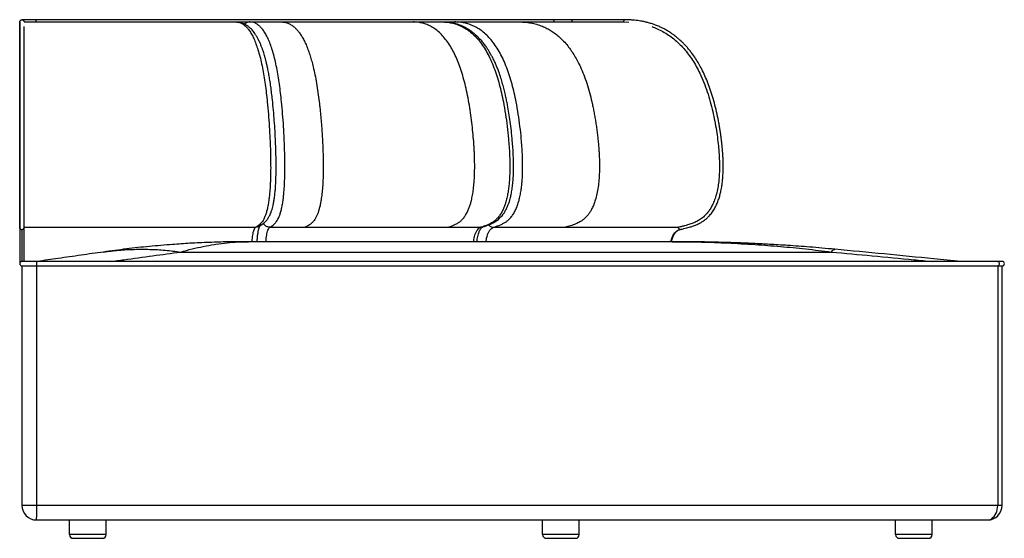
# Paper-space layout '_Front' of a CAD drawing. Header units: millimetres. Extents: x -93 to 1252, y 0 to 708.
import ezdxf

# ---------------------------------------------------------------- set-up
doc = ezdxf.new("R2010")
doc.units = ezdxf.units.MM

psp = doc.layouts.new('_Front')

# ---------------------------------------------------------------- linework, layer by layer
at = {"color": 7, "linetype": 'Continuous', "lineweight": 25}
for p, q in [((733.8, 708), (-90, 708)), ((-87, 705), (731.6, 705)), ((203.7, 704.8), (201.8, 705)), ((731.6, 705), (738.8, 704.8)), ((-93, 424.7), (-93, 375)), ((-90, 421.7), (-90, 378)), ((-87, 378), (-87, 424.7)), ((-87, 424.7), (229.3, 424.7)), ((248.6, 424.7), (536.8, 424.7)), ((554.1, 424.7), (806.6, 424.7)), ((809.4, 421.8), (809.1, 421.7)), ((164.7, 403.9), (163.5, 403.9)), ((219.1, 405), (219.5, 405)), ((797.9, 405), (219.5, 405)), ((797.9, 405), (800.6, 405)), ((126.9, 390.9), (1015.5, 390.9)), ((172.6, 401.1), (175, 401.5)), ((905.8, 401.5), (911.5, 401.1)), ((1248.7, 378), (-90, 378)), ((-90, 372), (1248.7, 372)), ((-90, 372), (-90, 45)), ((-69.8, 45), (-69.8, 372)), ((1242.7, 372), (1242.7, 45)), ((1248.7, 45), (1248.7, 372)), ((1248.7, 45), (-90, 45)), ((-70, 25), (1228.7, 25)), ((-25, 5), (-25, 25)), ((25, 5), (25, 25)), ((621.2, 5), (621.2, 25)), ((671.2, 5), (671.2, 25)), ((1103.2, 5), (1103.2, 25)), ((1153.2, 5), (1153.2, 25)), ((25, 5), (-25, 5)), ((671.2, 5), (621.2, 5)), ((626.2, 0), (666.2, 0)), ((1153.2, 5), (1103.2, 5)), ((-20, 0), (20, 0)), ((1108.2, 0), (1148.2, 0))]:
    psp.add_line(p, q, dxfattribs=at)
at = {"color": 7, "linetype": 'Continuous', "lineweight": 25, "flags": 128}
for points in [[(796.4, 405), (796.4, 405.3), (797.1, 408), (797.9, 410.6), (799, 413), (800.3, 415.2), (801.8, 417.1), (803.4, 418.8), (805.2, 420.1), (807.1, 421.1), (809.1, 421.7)], [(1242.7, 378), (1243, 378), (1243.7, 377.6), (1244.3, 376.9), (1244.6, 376), (1244.8, 375), (1244.6, 374), (1244.3, 373.1), (1243.7, 372.4), (1243, 372), (1242.7, 372)], [(1228.7, 25), (1230.7, 25.2), (1232.6, 25.8), (1234.5, 26.8), (1236.2, 28.2), (1237.8, 29.9), (1239.2, 31.9), (1240.4, 34.2), (1241.4, 36.7), (1242.1, 39.4), (1242.5, 42.2), (1242.7, 45)]]:
    psp.add_lwpolyline(points, dxfattribs=at)
at = {"color": 7, "linetype": 'Continuous', "lineweight": 25}
for centre, radius, start, end in [((-109.1, 705.8), 38.8, 358.8591, 3.2927), ((634.4, 705.4), 2.66, 351.3195, 78.1788), ((663.4, 705.4), 2.66, 101.1335, 188.3377), ((-90, 375), 3, 90, 270), ((-164, 375), 94.3, 358.1766, 1.8234), ((1248.7, 375), 3, 270, 90), ((-70, 45), 20, 180, 270), ((-496.5, 39.5), 426.8, 358.0493, 0.7349), ((1228.7, 45), 20, 270, 0), ((-20, 5), 5, 180, 270), ((20, 5), 5, 270, 0), ((626.2, 5), 5, 180, 270), ((666.2, 5), 5, 270, 360), ((1108.2, 5), 5, 180, 270), ((1148.2, 5), 5, 270, 0)]:
    psp.add_arc(centre, radius, start, end, dxfattribs=at)
for points, knots in [([(-93, 705), (-93, 705.4), (-92.9, 705.8), (-92.7, 706.2), (-92.7, 706.3)], [0, 0, 0, 0, 0.875317, 1, 1, 1, 1]), ([(-93, 705), (-93, 704.9), (-93, 704.8), (-93, 703.6), (-93, 701.7), (-93, 699.1), (-93, 696), (-93, 692.6), (-93, 689.3), (-93, 686.2), (-93, 683.1), (-93, 680), (-93, 676.8), (-93, 673.3), (-93, 668.7), (-93, 662.8), (-93, 655.2), (-93, 647.1), (-93, 638.4), (-93, 629.1), (-93, 619.3), (-93, 609.1), (-93, 598.2), (-93, 586.6), (-93, 574.6), (-93, 562.6), (-93, 551.7), (-93, 542), (-93, 533.8), (-93, 525.9), (-93, 519.1), (-93, 513.3), (-93, 508.6), (-93, 503.7), (-93, 498.6), (-93, 493), (-93, 486.6), (-93, 479.5), (-93, 472.8), (-93, 466.6), (-93, 461.1), (-93, 455.6), (-93, 450.3), (-93, 445.2), (-93, 440.6), (-93, 436.7), (-93, 433.5), (-93, 431.5), (-93, 430.2), (-93, 429.3), (-93, 428.4), (-93, 427.6), (-93, 426.6), (-93, 425.7), (-93, 425), (-93, 424.7)], [0, 0, 0, 0, 0.033125, 0.065206, 0.095789, 0.124564, 0.151323, 0.175757, 0.194583, 0.211486, 0.22649, 0.240321, 0.254225, 0.268236, 0.282372, 0.307171, 0.331952, 0.356868, 0.382056, 0.407642, 0.433739, 0.460099, 0.486495, 0.515955, 0.545204, 0.573894, 0.601607, 0.622372, 0.641482, 0.659076, 0.677511, 0.688322, 0.699258, 0.710239, 0.721552, 0.734592, 0.749468, 0.7661, 0.78444, 0.797625, 0.811611, 0.826359, 0.841749, 0.85792, 0.874986, 0.892218, 0.909502, 0.926845, 0.934431, 0.942501, 0.951313, 0.961151, 0.972321, 0.985152, 1, 1, 1, 1]), ([(-92.7, 706.3), (-92.5, 706.6), (-92.1, 707.2), (-91.2, 707.8), (-90, 708.1), (-88.8, 707.8), (-87.8, 707.2), (-87.1, 706.2), (-87, 705.4), (-87, 705)], [0, 0, 0, 0, 0.125353, 0.271127, 0.416902, 0.562676, 0.708451, 0.854225, 1, 1, 1, 1]), ([(-92.7, 423.4), (-92.7, 423.8), (-92.7, 424.6), (-92.7, 425.7), (-92.7, 426.8), (-92.7, 427.9), (-92.7, 429.1), (-92.7, 430.6), (-92.7, 432.7), (-92.7, 435.9), (-92.7, 440), (-92.7, 445.4), (-92.7, 452), (-92.7, 459.4), (-92.7, 467.4), (-92.7, 475.8), (-92.7, 485.2), (-92.7, 495.4), (-92.7, 506.2), (-92.7, 516.6), (-92.7, 526.4), (-92.7, 535.8), (-92.7, 545.4), (-92.7, 555.6), (-92.7, 566.5), (-92.7, 577.9), (-92.7, 589.7), (-92.7, 601.6), (-92.7, 613.3), (-92.7, 624.8), (-92.7, 636), (-92.7, 646.9), (-92.7, 657.4), (-92.7, 666.9), (-92.7, 675.5), (-92.7, 683.1), (-92.7, 689.5), (-92.7, 694.7), (-92.7, 698.7), (-92.7, 701.7), (-92.7, 703.9), (-92.7, 705.3), (-92.7, 706.2), (-92.7, 706.3), (-92.7, 706.3)], [0, 0, 0, 0, 0.017269, 0.03208, 0.044922, 0.056283, 0.066647, 0.076532, 0.092417, 0.108919, 0.126112, 0.146311, 0.166348, 0.186483, 0.206689, 0.22683, 0.246992, 0.272368, 0.297327, 0.321254, 0.343439, 0.364029, 0.386178, 0.409978, 0.435146, 0.462688, 0.49114, 0.520229, 0.54971, 0.579363, 0.608762, 0.6405, 0.67215, 0.704012, 0.736247, 0.768353, 0.800404, 0.832534, 0.862011, 0.890981, 0.919352, 0.947055, 0.973983, 1, 1, 1, 1]), ([(201.8, 705), (203, 704.9), (205.3, 704.8), (208.7, 703.8), (212.1, 702), (215.4, 699.3), (218.8, 695.7), (222, 691.1), (225.2, 685.6), (228.3, 678.9), (231.1, 671.2), (233.8, 662.6), (236.3, 653), (238.6, 642.6), (240.5, 631.5), (242.3, 620), (243.8, 608.1), (245.3, 594.5), (246.7, 579.3), (247.9, 562.4), (248.7, 547.6), (249.2, 534.9), (249.6, 524.3), (249.7, 513.7), (249.8, 502.9), (249.6, 493.3), (249.3, 485.1), (248.9, 478.1), (248.4, 471.2), (247.6, 464.4), (246.7, 457.9), (245.6, 451.7), (244.3, 446.1), (242.8, 441.2), (241.1, 437.1), (239.4, 433.9), (237.7, 431.5), (235.7, 429.4), (233.7, 427.6), (231.5, 426.1), (230, 425.1), (229.3, 424.7)], [0, 0, 0, 0, 0.03029, 0.060668, 0.091193, 0.121865, 0.152669, 0.183592, 0.214606, 0.245715, 0.276907, 0.308128, 0.339332, 0.370468, 0.401467, 0.432279, 0.462891, 0.493351, 0.533758, 0.57403, 0.614288, 0.638505, 0.662842, 0.687374, 0.71219, 0.737407, 0.753441, 0.769717, 0.786283, 0.803154, 0.82032, 0.83773, 0.855293, 0.872868, 0.890259, 0.907284, 0.923821, 0.939829, 0.960438, 0.980382, 1, 1, 1, 1]), ([(234, 426), (234.9, 426.6), (236.6, 427.6), (239, 429.4), (241.1, 431), (242.8, 432.6), (244.2, 434.2), (245.2, 435.5), (246.1, 436.7), (246.9, 438), (247.9, 439.8), (249.1, 442.1), (250.2, 444.6), (251, 447), (251.6, 449), (252.3, 451.4), (253.1, 454.7), (254.1, 459.3), (254.9, 464.9), (255.7, 471.3), (256.3, 478.3), (256.8, 486.6), (257.1, 496.2), (257.2, 506.9), (257.1, 518.2), (256.9, 529.8), (256.4, 542.4), (255.7, 555.9), (254.8, 570.3), (253.6, 584.5), (252.4, 597), (251.1, 607.7), (250, 616.7), (248.7, 625.2), (247.4, 632.9), (246.1, 639.7), (244.8, 645.5), (243.7, 650.4), (242.7, 654.4), (241.7, 657.8), (240.8, 661.1), (239.7, 664.6), (238.4, 668.3), (236.9, 672.3), (235.2, 676.4), (233.3, 680.5), (231.2, 684.3), (229.2, 687.6), (227.2, 690.5), (225.3, 693), (223.4, 695.1), (221.5, 696.9), (219.8, 698.4), (218.3, 699.5), (217, 700.4), (215.8, 701.1), (214.5, 701.9), (212.8, 702.7), (210.9, 703.4), (208.8, 704.1), (206.3, 704.6), (204.6, 704.7), (203.7, 704.8)], [0, 0, 0, 0, 0.01952, 0.036781, 0.05185, 0.064623, 0.074997, 0.082876, 0.088416, 0.094077, 0.10289, 0.113141, 0.12373, 0.132376, 0.139024, 0.14447, 0.156632, 0.1706, 0.186041, 0.202649, 0.220389, 0.239238, 0.263338, 0.289055, 0.316385, 0.344295, 0.372264, 0.407368, 0.442669, 0.47818, 0.513948, 0.53794, 0.562056, 0.586015, 0.608113, 0.628061, 0.645846, 0.661454, 0.674878, 0.686116, 0.696733, 0.709413, 0.724504, 0.739801, 0.757298, 0.776543, 0.795212, 0.812981, 0.829845, 0.846391, 0.861147, 0.876, 0.889285, 0.900567, 0.906137, 0.913606, 0.923062, 0.934499, 0.947914, 0.963302, 0.980664, 1, 1, 1, 1]), ([(221.2, 705), (220.5, 705), (219.3, 704.9), (217.4, 704.3), (215.8, 703.4), (214.7, 702.5), (214.3, 702), (214.3, 702)], [0, 0, 0, 0, 0.245758, 0.491517, 0.737275, 0.983033, 1, 1, 1, 1]), ([(248.6, 424.7), (249.3, 425.1), (250.8, 426.1), (253, 427.6), (255.1, 429.4), (257, 431.5), (258.8, 433.9), (260.5, 437.1), (262.2, 441.2), (263.7, 446.1), (265, 451.7), (266.2, 457.9), (267.1, 464.4), (267.8, 471.2), (268.4, 478.1), (268.7, 485.1), (269.1, 493.3), (269.2, 502.9), (269.2, 513.7), (269, 524.3), (268.7, 534.9), (268.2, 547.6), (267.4, 562.4), (266.1, 579.3), (264.8, 594.5), (263.3, 608.1), (261.8, 620), (260, 631.5), (258, 642.6), (255.7, 653), (253.3, 662.6), (250.6, 671.2), (247.7, 678.9), (244.6, 685.6), (241.4, 691.2), (238.1, 695.7), (234.8, 699.3), (231.4, 702), (228, 703.8), (224.6, 704.8), (222.3, 704.9), (221.2, 705)], [0, 0, 0, 0, 0.019617, 0.039561, 0.06017, 0.076178, 0.092716, 0.109741, 0.127133, 0.144712, 0.162266, 0.179678, 0.196843, 0.213711, 0.23028, 0.246561, 0.262587, 0.287804, 0.312627, 0.337157, 0.361493, 0.385711, 0.425972, 0.466239, 0.506653, 0.537109, 0.567717, 0.59853, 0.62953, 0.660665, 0.691873, 0.723093, 0.754275, 0.785394, 0.816413, 0.84733, 0.878131, 0.908807, 0.939334, 0.969711, 1, 1, 1, 1]), ([(264.3, 705), (265.6, 704.9), (268.2, 704.8), (272.3, 703.8), (276.4, 702), (280.3, 699.5), (283.8, 696.4), (286.9, 693), (289.9, 689), (292.9, 684.3), (295.9, 678.8), (298.7, 672.6), (301.3, 666), (303.6, 659), (305.8, 651.6), (308, 643), (310.3, 632.9), (312.4, 621.3), (314.4, 608.9), (315.8, 598.1), (316.8, 589.4), (317.5, 582.7), (318.1, 576.1), (318.7, 569.3), (319.3, 562.2), (319.8, 555), (320.3, 547.8), (320.6, 540.8), (321, 533.9), (321.2, 526.9), (321.4, 519.9), (321.5, 512.5), (321.5, 505), (321.4, 497.3), (321.2, 488.8), (320.7, 479.7), (319.8, 470.4), (318.7, 462.4), (317.5, 455.7), (316.4, 451.3), (315.6, 448.2), (315, 446.3), (314.4, 444.5), (313.7, 442.6), (312.6, 440), (311.1, 436.9), (309.3, 434.1), (307.6, 432.1), (306, 430.5), (304.3, 429.1), (302.6, 427.8), (300.7, 426.7), (298.8, 425.6), (297.6, 425), (297, 424.7)], [0, 0, 0, 0, 0.029101, 0.059299, 0.09041, 0.1223, 0.147506, 0.171256, 0.195551, 0.220359, 0.245746, 0.271809, 0.296407, 0.319667, 0.343116, 0.36689, 0.397255, 0.428557, 0.460623, 0.492982, 0.509173, 0.525309, 0.541335, 0.557193, 0.574031, 0.591779, 0.608586, 0.624388, 0.641142, 0.656707, 0.672972, 0.689999, 0.707438, 0.724992, 0.743382, 0.76616, 0.788474, 0.810377, 0.826539, 0.842356, 0.848615, 0.854852, 0.861079, 0.867305, 0.875079, 0.891777, 0.906737, 0.920146, 0.932229, 0.943762, 0.958171, 0.972668, 0.986849, 1, 1, 1, 1]), ([(492.4, 424.7), (493.7, 425.2), (496.4, 426.1), (500.4, 427.7), (503.5, 429.3), (505.7, 430.6), (507.3, 431.7), (508.9, 432.9), (511.1, 434.9), (513.8, 438), (516.7, 442.2), (519.1, 446.9), (521, 451.6), (522.6, 456.3), (524.1, 461.9), (525.5, 468.7), (526.8, 477), (527.7, 486.4), (528.3, 496.8), (528.4, 508.1), (528.3, 517.8), (528, 525.5), (527.7, 531.1), (527.4, 536.3), (526.8, 544.1), (525.9, 554.6), (524.5, 567.8), (522.7, 581.2), (520.6, 594.6), (518.1, 607.7), (515.3, 620.2), (512.1, 631.9), (508.7, 642.7), (505, 652.6), (500.9, 661.7), (496.4, 670.1), (491.4, 677.9), (486, 684.8), (480.2, 690.7), (474.2, 695.6), (468, 699.4), (461.9, 702.1), (455.9, 703.8), (450, 704.8), (446.1, 704.9), (444.2, 705)], [0, 0, 0, 0, 0.020595, 0.04147, 0.061684, 0.069219, 0.076983, 0.085675, 0.095335, 0.113976, 0.131693, 0.147903, 0.162194, 0.175019, 0.188352, 0.207158, 0.227128, 0.248326, 0.27346, 0.299597, 0.325836, 0.340765, 0.352641, 0.364606, 0.377087, 0.40701, 0.438502, 0.470912, 0.50369, 0.536384, 0.568652, 0.600021, 0.630274, 0.659628, 0.688613, 0.718595, 0.749495, 0.781048, 0.813406, 0.84637, 0.878695, 0.910319, 0.941174, 0.971128, 1, 1, 1, 1]), ([(483.8, 705), (486, 704.9), (490.4, 704.8), (497, 703.8), (503.5, 702), (510.1, 699.3), (516.5, 695.7), (522.8, 691.2), (529, 685.6), (534.9, 678.9), (540.4, 671.2), (545.7, 662.6), (550.4, 653), (554.8, 642.6), (558.6, 631.5), (562, 620), (565, 608.1), (567.9, 594.5), (570.5, 579.3), (572.8, 562.4), (574.4, 547.6), (575.4, 534.9), (576, 524.4), (576.4, 513.7), (576.4, 502.9), (576.1, 493.3), (575.5, 485.1), (574.8, 478.2), (573.7, 471.3), (572.3, 464.5), (570.6, 457.9), (568.4, 451.7), (565.8, 446.1), (562.9, 441.2), (559.7, 437.2), (556.4, 434), (553, 431.5), (549.3, 429.4), (545.3, 427.6), (541, 426.1), (538.2, 425.1), (536.8, 424.7)], [0, 0, 0, 0, 0.030282, 0.060648, 0.091175, 0.121857, 0.152663, 0.183577, 0.214594, 0.245714, 0.276897, 0.308117, 0.339319, 0.370444, 0.401434, 0.432253, 0.462882, 0.493333, 0.533733, 0.57401, 0.614264, 0.638479, 0.662811, 0.687332, 0.712151, 0.737371, 0.753392, 0.769664, 0.786242, 0.803112, 0.820262, 0.837682, 0.855239, 0.872808, 0.89021, 0.90721, 0.92375, 0.939773, 0.96038, 0.980354, 1, 1, 1, 1]), ([(539.5, 425.2), (541, 425.7), (543.8, 426.6), (547.9, 428.1), (551.5, 429.6), (554.6, 431.2), (557.2, 432.9), (559.6, 434.5), (561.7, 436.3), (563.8, 438.3), (565.8, 440.6), (568, 443.3), (570.2, 446.9), (572.4, 451), (574.2, 455.4), (575.7, 459.6), (577, 464.3), (578.3, 469.8), (579.5, 476.7), (580.5, 484.4), (581.1, 493), (581.5, 502.3), (581.5, 512.3), (581.2, 522.6), (580.6, 532.8), (579.7, 544), (578.5, 556.1), (577, 568.7), (575.2, 580.3), (573.6, 589.9), (572, 597.7), (570.6, 604.2), (569, 611), (567.1, 618.5), (564.8, 626.5), (562.5, 633.6), (560.3, 639.6), (558.3, 644.6), (556.1, 649.6), (553.9, 654.4), (551.6, 658.7), (549.7, 662.3), (547.9, 665.2), (546.5, 667.4), (545.2, 669.4), (543.8, 671.4), (541.7, 674.4), (538.8, 678.1), (535.2, 682.1), (531.5, 685.8), (527.8, 689.1), (524.4, 691.7), (521.3, 693.9), (518.3, 695.8), (515.2, 697.5), (511.7, 699.2), (507.8, 700.8), (503.6, 702.2), (499.2, 703.3), (495.5, 704), (493.2, 704.3), (492.5, 704.3)], [0, 0, 0, 0, 0.021233, 0.04003, 0.056453, 0.070396, 0.08175, 0.091494, 0.101717, 0.110461, 0.120114, 0.131397, 0.143983, 0.158772, 0.172024, 0.183756, 0.194529, 0.210289, 0.227841, 0.247103, 0.268054, 0.290714, 0.315086, 0.340779, 0.365692, 0.389545, 0.423408, 0.455029, 0.484433, 0.511626, 0.528534, 0.544918, 0.563022, 0.583164, 0.605367, 0.629651, 0.644167, 0.659344, 0.675181, 0.691534, 0.706453, 0.719321, 0.729568, 0.73798, 0.744827, 0.752631, 0.762013, 0.780548, 0.800036, 0.818704, 0.836521, 0.852806, 0.867254, 0.880797, 0.894678, 0.9107, 0.928853, 0.948898, 0.969409, 0.990134, 1, 1, 1, 1]), ([(496.9, 703.7), (497.2, 703.9), (498, 704.4), (499.4, 704.9), (500.6, 705), (501.1, 705)], [0, 0, 0, 0, 0.230361, 0.615181, 1, 1, 1, 1]), ([(554.1, 424.7), (555.5, 425.1), (558.4, 426.1), (562.7, 427.6), (566.7, 429.4), (570.4, 431.5), (573.8, 434), (577.1, 437.2), (580.3, 441.2), (583.2, 446.1), (585.8, 451.7), (588, 457.9), (589.8, 464.5), (591.2, 471.3), (592.2, 478.2), (593, 485.1), (593.6, 493.3), (593.9, 502.9), (593.8, 513.7), (593.5, 524.4), (592.9, 534.9), (591.9, 547.6), (590.3, 562.4), (588, 579.3), (585.3, 594.5), (582.4, 608.1), (579.5, 620), (576.1, 631.5), (572.2, 642.6), (567.9, 653), (563.1, 662.6), (557.8, 671.2), (552.2, 678.9), (546.3, 685.6), (540.2, 691.2), (533.9, 695.7), (527.4, 699.3), (520.9, 702), (514.3, 703.8), (507.7, 704.8), (503.3, 704.9), (501.1, 705)], [0, 0, 0, 0, 0.01964, 0.039617, 0.060234, 0.07624, 0.092772, 0.109799, 0.127191, 0.14476, 0.162322, 0.179734, 0.196898, 0.213759, 0.230325, 0.246604, 0.262633, 0.287851, 0.312665, 0.337191, 0.361519, 0.385736, 0.425993, 0.466263, 0.506666, 0.53712, 0.567747, 0.598565, 0.629555, 0.66068, 0.691883, 0.723102, 0.754286, 0.785406, 0.816423, 0.847338, 0.878144, 0.908826, 0.939352, 0.969718, 1, 1, 1, 1]), ([(589.9, 705), (592.4, 704.9), (597.4, 704.8), (605.1, 703.8), (613, 702), (620.3, 699.5), (627, 696.4), (632.9, 693), (638.6, 689), (644.3, 684.3), (650, 678.8), (655.3, 672.6), (660.3, 666), (664.8, 659), (668.9, 651.6), (673.1, 643), (677.4, 632.9), (681.5, 621.3), (685.2, 608.9), (687.9, 598.1), (689.8, 589.4), (691.1, 582.7), (692.3, 576.1), (693.5, 569.3), (694.6, 562.2), (695.5, 555), (696.4, 547.8), (697.1, 540.8), (697.7, 533.9), (698.2, 526.9), (698.6, 519.9), (698.8, 512.5), (698.8, 505), (698.6, 497.3), (698.1, 488.8), (697.2, 479.7), (695.5, 470.4), (693.4, 462.4), (691.1, 455.7), (689.1, 451.3), (687.5, 448.2), (686.4, 446.3), (685.2, 444.5), (683.9, 442.6), (681.8, 440), (678.9, 436.9), (675.4, 434.1), (672.2, 432.1), (669.2, 430.5), (666.1, 429.1), (662.7, 427.8), (659.1, 426.7), (655.6, 425.6), (653.3, 425), (652.2, 424.7)], [0, 0, 0, 0, 0.029101, 0.059299, 0.09041, 0.1223, 0.147506, 0.171256, 0.195551, 0.22036, 0.245746, 0.271809, 0.296407, 0.319668, 0.343117, 0.366891, 0.397256, 0.428558, 0.460624, 0.492982, 0.509174, 0.52531, 0.541336, 0.557193, 0.574031, 0.591779, 0.608586, 0.624388, 0.641142, 0.656707, 0.672972, 0.689999, 0.707438, 0.724992, 0.743382, 0.766159, 0.788474, 0.810377, 0.826539, 0.842356, 0.848614, 0.854852, 0.861079, 0.867305, 0.875079, 0.891777, 0.906737, 0.920146, 0.932229, 0.943762, 0.958171, 0.972668, 0.986849, 1, 1, 1, 1]), ([(733.8, 708), (733.8, 708), (733.5, 708.1), (732.9, 707.8), (732.2, 707.2), (731.7, 706.2), (731.7, 705.4), (731.6, 705)], [0, 0, 0, 0, 0.001616, 0.251212, 0.500808, 0.750404, 1, 1, 1, 1]), ([(809.4, 421.8), (811, 422.1), (813.8, 422.8), (817.8, 423.8), (821.1, 424.6), (824.2, 425.5), (827.1, 426.5), (829.8, 427.5), (832.4, 428.6), (835, 429.8), (837.4, 431.2), (839.4, 432.4), (841.3, 433.7), (843.5, 435.3), (846.3, 437.7), (849.6, 441.2), (853.2, 445.7), (856.6, 451.2), (859.4, 457), (861.6, 462.8), (863.4, 468.7), (864.9, 474.8), (866, 481.3), (866.9, 488.1), (867.3, 493.6), (867.6, 498.1), (867.7, 501.9), (867.8, 506.4), (867.8, 511.3), (867.6, 516.7), (867.4, 522.2), (867, 527.3), (866.7, 531.6), (866.4, 535.1), (866.1, 537.7), (865.9, 539.9), (865.6, 542.6), (865.1, 546.2), (864.5, 550.9), (863.7, 556), (862.9, 561.5), (861.5, 569.2), (859.5, 579.3), (856.6, 591.3), (853.3, 603.1), (849.8, 614.1), (845.9, 624.3), (841.9, 633.8), (837.7, 642.2), (833.4, 649.9), (828.8, 657.1), (824.5, 663.1), (820.5, 668.1), (817.2, 671.9), (813.9, 675.4), (811, 678.2), (808.8, 680.2), (807, 681.8), (805.4, 683.2), (803.4, 684.8), (800.8, 686.8), (797.3, 689.3), (793.1, 692.1), (788.5, 694.8), (784, 697.1), (779.1, 699.3), (773.9, 701.3), (768.5, 703.1), (764.6, 704.2), (761.6, 704.9), (759.3, 705.5), (756.4, 706), (752.9, 706.6), (748.8, 707.2), (744.3, 707.6), (739.2, 707.9), (735.6, 708), (733.8, 708)], [0, 0, 0, 0, 0.0150483, 0.0275978, 0.0381668, 0.0471805, 0.0573611, 0.0659936, 0.0735045, 0.0833773, 0.0916631, 0.0982428, 0.103375, 0.1115911, 0.1221244, 0.1336895, 0.1506656, 0.1669447, 0.1827063, 0.197857, 0.2120832, 0.2254349, 0.2419267, 0.2572851, 0.272127, 0.2794674, 0.2881587, 0.2981913, 0.3094566, 0.3217873, 0.3349216, 0.346664, 0.3566801, 0.3645612, 0.3702454, 0.3745305, 0.3799165, 0.3886487, 0.399593, 0.411737, 0.4244907, 0.4378387, 0.4657105, 0.4956211, 0.5238324, 0.5512474, 0.5775826, 0.602519, 0.6260125, 0.6471946, 0.6689551, 0.691461, 0.705125, 0.7191223, 0.7327161, 0.7441247, 0.7520358, 0.7583318, 0.7636019, 0.7707181, 0.7800658, 0.7916477, 0.8078837, 0.8239605, 0.8391002, 0.8532712, 0.8726836, 0.8899738, 0.9054272, 0.9110966, 0.9184783, 0.9277521, 0.9388663, 0.9517524, 0.9663207, 0.9824542, 1, 1, 1, 1]), ([(-87, 424.7), (-87, 425), (-87, 425.7), (-87, 426.8), (-87, 427.7), (-87, 428.7), (-87, 429.7), (-87, 431.1), (-87, 433.2), (-87, 436.5), (-87, 440.5), (-87, 445), (-87, 449.5), (-87, 454.6), (-87, 460.7), (-87, 467.9), (-87, 476.2), (-87, 485.2), (-87, 495), (-87, 505.3), (-87, 515.2), (-87, 524.4), (-87, 534.1), (-87, 544.8), (-87, 556.9), (-87, 569.7), (-87, 582.9), (-87, 596.3), (-87, 609.6), (-87, 622.6), (-87, 634.2), (-87, 644.3), (-87, 653), (-87, 661.2), (-87, 668.8), (-87, 675.7), (-87, 681.9), (-87, 687.3), (-87, 691.9), (-87, 695.8), (-87, 697.7), (-87, 698.6)], [0, 0, 0, 0, 0.017931, 0.033534, 0.047207, 0.05935, 0.070366, 0.08066, 0.100966, 0.122072, 0.14411, 0.161255, 0.178278, 0.195267, 0.212386, 0.235295, 0.258182, 0.281148, 0.308754, 0.336015, 0.362316, 0.386945, 0.409517, 0.439465, 0.472134, 0.506972, 0.543453, 0.581083, 0.619417, 0.658068, 0.696412, 0.726742, 0.756952, 0.787238, 0.81782, 0.8486, 0.879239, 0.909843, 0.940503, 0.971287, 1, 1, 1, 1]), ([(770.2, 698.6), (772.7, 697.7), (777.8, 695.8), (785.4, 691.9), (793, 687.3), (800.3, 681.9), (807.3, 675.7), (813.9, 668.8), (820.1, 661.2), (825.8, 653), (831.1, 644.3), (836.3, 634.2), (841.4, 622.6), (846.1, 609.6), (850.1, 596.3), (853.5, 582.9), (856.3, 569.7), (858.5, 556.9), (860.2, 544.8), (861.4, 534.1), (862.1, 524.4), (862.6, 515.2), (862.7, 505.3), (862.4, 495), (861.5, 485.2), (860, 476.2), (858, 467.9), (855.6, 460.7), (852.9, 454.6), (850, 449.5), (846.8, 445), (842.8, 440.5), (838.2, 436.5), (833, 433.2), (828.7, 431.1), (825.1, 429.7), (822.2, 428.7), (818.9, 427.7), (815.3, 426.8), (811.1, 425.7), (808.2, 425), (806.6, 424.7)], [0, 0, 0, 0, 0.028713, 0.059497, 0.090157, 0.120761, 0.1514, 0.18218, 0.212762, 0.243048, 0.273258, 0.303588, 0.341932, 0.380583, 0.418917, 0.456547, 0.493028, 0.527866, 0.560535, 0.590483, 0.613055, 0.637684, 0.663985, 0.691246, 0.718852, 0.741818, 0.764705, 0.787614, 0.804733, 0.821722, 0.838745, 0.85589, 0.877928, 0.899034, 0.91934, 0.929634, 0.94065, 0.952793, 0.966466, 0.982069, 1, 1, 1, 1]), ([(-93, 424.7), (-93, 424.6), (-93, 424.2), (-92.9, 423.8), (-92.7, 423.4), (-92.7, 423.4)], [0, 0, 0, 0, 0.221617, 0.876055, 1, 1, 1, 1]), ([(-92.7, 423.4), (-92.6, 423.2), (-92.3, 422.7), (-91.7, 422.2), (-90.9, 421.8), (-90.3, 421.7), (-90, 421.7)], [0, 0, 0, 0, 0.213068, 0.475378, 0.737689, 1, 1, 1, 1]), ([(229.3, 424.7), (228.8, 424.3), (227.9, 423.4), (226.6, 420.9), (225.6, 417.6), (224.8, 413.9), (224.3, 410), (224, 407), (223.9, 405.3), (223.9, 405)], [0, 0, 0, 0, 0.185619, 0.361673, 0.528157, 0.685064, 0.83239, 0.970131, 1, 1, 1, 1]), ([(234, 426), (233.6, 425.8), (232.8, 425.3), (231.2, 424.8), (229.9, 424.7), (229.3, 424.7)], [0, 0, 0, 0, 0.243767, 0.62196, 1, 1, 1, 1]), ([(231.4, 405), (231.4, 405.5), (231.4, 408), (231.8, 412.1), (232.4, 417), (233.2, 421), (234.1, 424.1), (234.7, 425.7), (235.1, 426.6), (235.2, 426.8), (235.2, 426.8), (235.2, 426.8)], [0, 0, 0, 0, 0.046905, 0.231826, 0.406699, 0.571334, 0.722387, 0.85402, 0.913422, 0.992543, 1, 1, 1, 1]), ([(248.6, 424.7), (248, 424.7), (246.7, 424.8), (244.9, 425.4), (243.1, 426.3), (241.6, 427.5), (240.5, 428.8), (240, 429.7), (239.8, 430)], [0, 0, 0, 0, 0.179323, 0.358602, 0.538001, 0.717488, 0.896817, 1, 1, 1, 1]), ([(243.4, 405), (243.4, 405.3), (243.5, 407), (243.7, 410), (244.3, 413.9), (245, 417.6), (246, 420.9), (247.2, 423.4), (248.1, 424.3), (248.6, 424.7)], [0, 0, 0, 0, 0.029854, 0.167589, 0.314914, 0.471822, 0.638309, 0.814371, 1, 1, 1, 1]), ([(536.8, 424.7), (535.9, 424.3), (534.1, 423.4), (531.7, 420.9), (529.8, 417.6), (528.3, 413.9), (527.2, 410), (526.7, 407), (526.5, 405.3), (526.5, 405)], [0, 0, 0, 0, 0.185677, 0.361772, 0.528279, 0.685193, 0.832509, 0.970222, 1, 1, 1, 1]), ([(531.5, 405), (531.6, 405.4), (531.7, 407.2), (532.2, 410.2), (533, 413.9), (533.9, 416.8), (534.7, 419), (535.6, 420.7), (536.5, 422.3), (537.5, 423.8), (538.6, 424.8), (539.2, 425.1), (539.5, 425.2)], [0, 0, 0, 0, 0.036326, 0.14935, 0.26276, 0.387025, 0.453073, 0.525233, 0.616373, 0.726645, 0.854845, 1, 1, 1, 1]), ([(536.8, 424.7), (537.4, 424.7), (538.3, 424.7), (539.1, 425.1), (539.5, 425.2)], [0, 0, 0, 0, 0.613554, 1, 1, 1, 1]), ([(544, 405), (544, 405.3), (544.1, 407), (544.7, 410), (545.7, 413.9), (547.2, 417.6), (549.1, 420.9), (551.5, 423.4), (553.2, 424.3), (554.1, 424.7)], [0, 0, 0, 0, 0.029887, 0.167628, 0.314953, 0.471858, 0.638338, 0.814387, 1, 1, 1, 1]), ([(547.4, 428), (547.5, 427.8), (548.1, 427.2), (549.2, 426.3), (550.7, 425.4), (552.4, 424.8), (553.6, 424.7), (554.1, 424.7)], [0, 0, 0, 0, 0.065654, 0.29918, 0.532774, 0.766434, 1, 1, 1, 1]), ([(797.3, 405), (797.3, 405.3), (797.5, 406.5), (798, 408.4), (798.7, 410.8), (799.7, 413), (800.8, 415), (802.1, 416.8), (803.4, 418.3), (804.9, 419.6), (806.4, 420.6), (807.9, 421.4), (808.9, 421.6), (809.4, 421.8)], [0, 0, 0, 0, 0.035111, 0.132867, 0.230468, 0.327903, 0.425193, 0.522417, 0.619685, 0.71725, 0.815516, 0.915054, 1, 1, 1, 1]), ([(219.5, 405), (217.4, 405), (213.3, 405), (206.3, 404.9), (198.8, 404.8), (189.7, 404.7), (178.8, 404.4), (165.9, 404), (156.8, 403.6), (152.1, 403.4)], [0, 0, 0, 0, 0.1168343, 0.2346302, 0.3541244, 0.4760205, 0.6433918, 0.8176324, 1, 1, 1, 1]), ([(175, 401.5), (180.1, 402.2), (190.4, 403.6), (205, 404.8), (214.4, 404.9), (219.1, 405)], [0, 0, 0, 0, 0.338401, 0.6751169, 1, 1, 1, 1]), ([(1020.3, 394.6), (1014.4, 395.2), (1002.9, 396.2), (986.3, 397.6), (970.9, 398.8), (956.6, 399.8), (943.4, 400.6), (931.6, 401.3), (921.1, 401.9), (911.5, 402.3), (902.5, 402.8), (893.7, 403.1), (884.9, 403.5), (876.3, 403.7), (867.7, 404), (859.2, 404.2), (850.7, 404.4), (841.8, 404.6), (832.2, 404.8), (821.7, 404.9), (810.1, 405), (802.1, 405), (797.9, 405)], [0, 0, 0, 0, 0.0799448, 0.1546332, 0.2241095, 0.2884148, 0.3475866, 0.4016595, 0.4480007, 0.4899261, 0.5300677, 0.5697869, 0.6090853, 0.6479647, 0.6864268, 0.7244732, 0.7621056, 0.8013359, 0.8443469, 0.8918072, 0.9436967, 1, 1, 1, 1]), ([(800.6, 405), (811.6, 404.9), (834.5, 404.7), (869.5, 403.6), (893.7, 402.2), (905.8, 401.5)], [0, 0, 0, 0, 0.314355, 0.656317, 1, 1, 1, 1]), ([(21.5, 390.9), (11.3, 389.5), (-9.2, 386.5), (-39.4, 382.2), (-59.4, 379.4), (-69, 378)], [0, 0, 0, 0, 0.3441257, 0.6882653, 1, 1, 1, 1]), ([(115.6, 401.1), (105.1, 400.3), (84.2, 398.6), (52.8, 395.2), (31.9, 392.3), (21.5, 390.9)], [0, 0, 0, 0, 0.334988, 0.668317, 1, 1, 1, 1]), ([(21.5, 390.9), (28.5, 391.8), (42.4, 393.6), (63.4, 394.7), (84.5, 394.7), (105.7, 393.6), (119.9, 391.8), (126.9, 390.9)], [0, 0, 0, 0, 0.2, 0.4, 0.6, 0.8, 1, 1, 1, 1]), ([(31.1, 378), (37.1, 378.8), (56.5, 381.4), (88.5, 385.8), (114.2, 389.2), (126.9, 390.9)], [0, 0, 0, 0, 0.186354, 0.595762, 1, 1, 1, 1]), ([(152.7, 403.4), (148.3, 403.2), (136, 402.6), (123.6, 401.7), (115.6, 401.1)], [0, 0, 0, 0, 0.355244, 1, 1, 1, 1]), ([(126.9, 390.9), (132.1, 392.4), (142.6, 395.2), (157.8, 398.6), (167.7, 400.3), (172.6, 401.1)], [0, 0, 0, 0, 0.335216, 0.668564, 1, 1, 1, 1]), ([(911.5, 401.1), (923, 400.3), (946, 398.6), (980.6, 395.2), (1003.8, 392.4), (1015.5, 390.9)], [0, 0, 0, 0, 0.331439, 0.664787, 1, 1, 1, 1]), ([(1015.5, 390.9), (1016.1, 391.8), (1017.4, 393.5), (1019, 394.6), (1019.9, 394.5), (1020.3, 394.5)], [0, 0, 0, 0, 0.3837545, 0.7675093, 1, 1, 1, 1]), ([(1015.5, 390.9), (1034.1, 389.2), (1071.6, 385.8), (1117.7, 381.4), (1145.1, 378.8), (1153.7, 378)], [0, 0, 0, 0, 0.404238, 0.813646, 1, 1, 1, 1]), ([(1192.2, 378), (1179.9, 379.2), (1145.1, 382.6), (1087.8, 388.2), (1042.8, 392.5), (1020.3, 394.6)], [0, 0, 0, 0, 0.214328, 0.607067, 1, 1, 1, 1])]:
    psp.add_open_spline(points, degree=3, knots=knots, dxfattribs=at)
for points in [[(-90, 421.7), (-89.6, 421.8), (-88.8, 421.9), (-87.8, 422.5), (-87.1, 423.5), (-87, 424.3), (-87, 424.7)], [(809.1, 421.7), (808.8, 421.8), (808.2, 421.9), (807.4, 422.5), (806.8, 423.5), (806.7, 424.3), (806.6, 424.7)]]:
    psp.add_open_spline(points, degree=3, dxfattribs=at)

doc.saveas('drawing.dxf')
